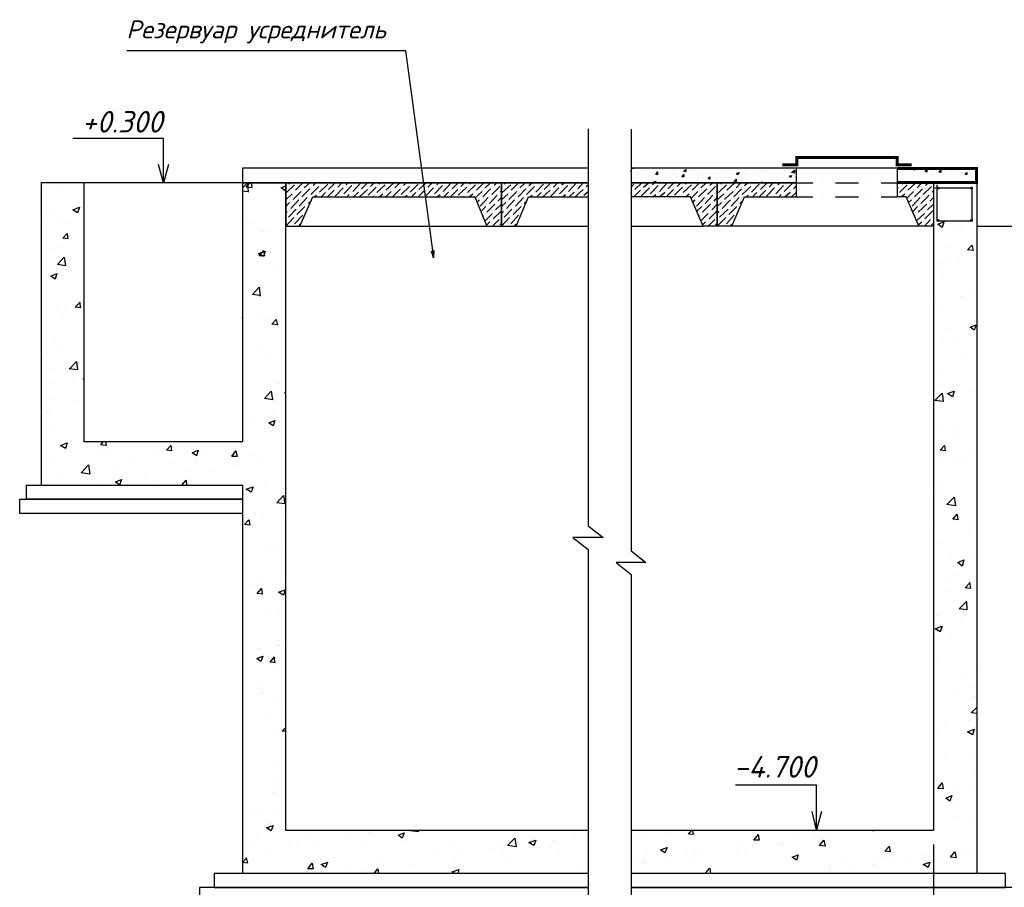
# Model space of a CAD drawing. Extents: x -119078 to 1619993, y 264752 to 340742.
# Tile 39 of 220: x 304556 to 314135, y 312984 to 321426. Entities that reach past the tile are written whole.
import ezdxf

# ---------------------------------------------------------------- set-up
doc = ezdxf.new("R2010")
doc.units = 0
doc.header["$MEASUREMENT"] = 0
doc.layers.add('PDF _Геометрия', color=250, linetype='Continuous')
doc.layers.add('PDF _Текст', color=7, linetype='Continuous')
doc.styles.add('PDF ISOCPEUR Italic', font='isocpeui.ttf')

msp = doc.modelspace()

# ---------------------------------------------------------------- linework, layer by layer
at = {"layer": 'PDF _Геометрия', "color": 7, "lineweight": -3}
for points in [[(308579.829, 319109.111), (308573.902, 319180.233), (308313.122, 321124.23), (308265.708, 321124.23), (305598.638, 321124.23)], [(310085.242, 320365.599), (310085.242, 316501.311), (310233.413, 316388.701), (309937.072, 316388.701), (310085.242, 316270.165), (310085.242, 312411.804)], [(310506.047, 320359.672), (310506.047, 316258.311), (310648.29, 316145.702), (310357.876, 316145.702), (310506.047, 316027.165), (310506.047, 312405.877)], [(305954.248, 319838.111), (305954.248, 320015.916), (305954.248, 320270.769), (305071.151, 320270.769)], [(306001.662, 320015.916), (305954.248, 319838.111), (305906.833, 320015.916)], [(310085.242, 319980.355), (306724.734, 319980.355), (306724.734, 319838.111), (310085.242, 319838.111), (309243.634, 319838.111), (309243.634, 319417.307), (309385.877, 319417.307), (309504.414, 319701.795), (310085.242, 319701.795)], [(312112.215, 319701.795), (312112.215, 319980.355), (310506.047, 319980.355)], [(313445.75, 319417.307), (313303.506, 319417.307), (313179.043, 319701.795), (313096.068, 319701.795), (313096.068, 319980.355), (312112.215, 319980.355)], [(310085.242, 313537.9), (307145.539, 313537.9), (307145.539, 319838.111), (306724.734, 319838.111), (306724.734, 317319.212), (305183.761, 317319.212), (305183.761, 319838.111), (304762.956, 319838.111), (304762.956, 316898.408)], [(306724.734, 319838.111), (305183.761, 319838.111)], [(312936.043, 319838.111), (313096.068, 319838.111), (313445.75, 319838.111), (313445.75, 319417.307), (313445.75, 313537.9), (310506.047, 313537.9)], [(312112.215, 319838.111), (312272.239, 319838.111)], [(312378.922, 319838.111), (312378.922, 319838.111)], [(312491.532, 319838.111), (312716.751, 319838.111)], [(312823.434, 319838.111), (312823.434, 319838.111)], [(313445.75, 319838.111), (313866.554, 319838.111), (313866.554, 313117.096)], [(311483.972, 319417.307), (311341.728, 319417.307), (311205.411, 319417.307), (311080.948, 319701.795), (310506.047, 319701.795)], [(313303.506, 319417.307), (311483.972, 319417.307), (311608.435, 319701.795), (312112.215, 319701.795), (312272.239, 319701.795)], [(312378.922, 319701.795), (312378.922, 319701.795)], [(312491.532, 319701.795), (312716.751, 319701.795)], [(312823.434, 319701.795), (312823.434, 319701.795)], [(312936.043, 319701.795), (313096.068, 319701.795)], [(307281.856, 319417.307), (309101.39, 319417.307)], [(309385.877, 319417.307), (310085.242, 319417.307)], [(310506.047, 319417.307), (311205.411, 319417.307)], [(313866.554, 319417.307), (315964.649, 319417.307)], [(308585.756, 319180.233), (308579.829, 319109.111), (308562.049, 319174.306)], [(306724.734, 316619.847), (304555.518, 316619.847), (304555.518, 316762.091), (306724.734, 316762.091), (304620.713, 316762.091), (304620.713, 316898.408), (306724.734, 316898.408), (306724.734, 313117.096)], [(312307.8, 313543.827), (312307.8, 313721.632), (312307.8, 313976.485), (311519.533, 313976.485)], [(312355.215, 313721.632), (312307.8, 313543.827), (312266.313, 313721.632)], [(310085.242, 313117.096), (306446.174, 313117.096), (306446.174, 312980.779), (310085.242, 312980.779), (306303.93, 312980.779), (306303.93, 312838.535), (310085.242, 312838.535)], [(310506.047, 312838.535), (314281.432, 312838.535), (314281.432, 312980.779), (310506.047, 312980.779), (314145.115, 312980.779), (314145.115, 313117.096), (310506.047, 313117.096)]]:
    msp.add_lwpolyline(points, dxfattribs=at)
at = {"layer": 'PDF _Геометрия', "color": 7, "lineweight": -3, "const_width": 29.634}
for points in [[(311975.898, 320012.953), (312115.179, 320012.953), (312115.179, 320084.075), (313093.104, 320084.075), (313093.104, 320012.953), (313232.384, 320012.953)], [(313096.068, 319841.075), (313863.591, 319841.075), (313863.591, 319977.392), (313096.068, 319977.392)]]:
    msp.add_lwpolyline(points, dxfattribs=at)
at = {"layer": 'PDF _Геометрия', "color": 8, "lineweight": -3, "true_color": 0x767676}
for points in [[(310506.047, 319962.575), (310506.047, 319962.575)], [(310506.047, 319944.794), (310506.047, 319962.575)], [(310517.9, 319980.355), (310523.827, 319974.428), (310523.827, 319980.355)], [(310642.363, 319962.575), (310642.363, 319962.575)], [(310891.29, 319956.648), (310891.29, 319956.648)], [(311021.68, 319974.428), (311021.68, 319974.428)], [(311080.948, 319956.648), (311080.948, 319956.648)], [(311827.728, 319956.648), (311827.728, 319956.648)], [(311993.679, 319962.575), (311993.679, 319962.575)], [(313262.019, 319980.355), (313262.019, 319962.575), (313244.238, 319968.502), (313256.092, 319980.355)], [(313333.14, 319974.428), (313333.14, 319974.428)], [(313493.165, 319974.428), (313493.165, 319974.428)], [(313623.555, 319950.721), (313623.555, 319950.721)], [(313682.823, 319968.502), (313682.823, 319968.502)], [(313748.018, 319950.721), (313748.018, 319950.721)], [(313801.359, 319974.428), (313801.359, 319974.428)], [(310506.047, 319944.794), (310506.047, 319944.794)], [(310535.681, 319879.599), (310535.681, 319879.599)], [(310571.242, 319915.16), (310571.242, 319915.16)], [(310577.168, 319915.16), (310577.168, 319915.16)], [(310719.412, 319909.233), (310719.412, 319909.233)], [(310725.339, 319838.111), (310719.412, 319844.038), (310743.119, 319855.892), (310737.193, 319838.111)], [(310760.9, 319909.233), (310760.9, 319909.233)], [(310802.388, 319944.794), (310802.388, 319944.794)], [(310903.144, 319932.941), (310903.144, 319932.941)], [(310950.558, 319897.38), (310950.558, 319897.38)], [(310980.192, 319873.672), (310980.192, 319873.672)], [(311146.143, 319891.453), (311146.143, 319891.453)], [(311152.07, 319867.746), (311152.07, 319867.746)], [(311187.631, 319909.233), (311187.631, 319909.233)], [(311246.899, 319879.599), (311246.899, 319879.599)], [(311264.68, 319867.746), (311264.68, 319867.746)], [(311335.802, 319885.526), (311335.802, 319885.526)], [(311377.289, 319897.38), (311377.289, 319897.38)], [(311395.07, 319944.794), (311395.07, 319944.794)], [(311442.484, 319891.453), (311442.484, 319891.453)], [(311531.387, 319932.941), (311555.094, 319938.867), (311543.24, 319915.16), (311525.46, 319927.014)], [(311525.46, 319873.672), (311525.46, 319873.672)], [(311602.509, 319927.014), (311602.509, 319927.014)], [(311626.216, 319915.16), (311626.216, 319915.16)], [(311691.411, 319938.867), (311691.411, 319938.867)], [(311715.118, 319867.746), (311715.118, 319867.746)], [(311809.947, 319938.867), (311809.947, 319938.867)], [(311904.776, 319861.819), (311904.776, 319861.819)], [(312047.02, 319855.892), (312047.02, 319855.892)], [(313125.702, 319938.867), (313125.702, 319938.867)], [(313184.97, 319944.794), (313184.97, 319944.794)], [(313208.677, 319879.599), (313208.677, 319879.599)], [(313256.092, 319897.38), (313256.092, 319897.38)], [(313297.579, 319891.453), (313297.579, 319891.453)], [(313374.628, 319938.867), (313374.628, 319938.867)], [(313433.896, 319909.233), (313433.896, 319909.233)], [(313439.823, 319927.014), (313439.823, 319927.014)], [(313564.286, 319927.014), (313564.286, 319927.014)], [(313659.116, 319938.867), (313659.116, 319938.867)], [(313676.896, 319885.526), (313676.896, 319885.526)], [(313753.945, 319921.087), (313753.945, 319921.087)], [(313801.359, 319855.892), (313801.359, 319855.892)], [(304798.517, 319826.258), (304798.517, 319826.258)], [(304958.542, 319802.551), (304958.542, 319802.551)], [(306724.734, 319790.697), (306772.149, 319838.111), (306778.076, 319749.209)], [(306724.734, 319761.063), (306778.076, 319755.136)], [(306807.71, 319838.111), (306813.637, 319790.697), (306760.295, 319796.624), (306795.856, 319838.111)], [(306778.076, 319761.063), (306778.076, 319761.063)], [(306801.783, 319766.99), (306801.783, 319766.99)], [(307027.002, 319796.624), (307027.002, 319796.624)], [(307145.539, 319772.916), (307139.612, 319761.063), (307098.124, 319790.697), (307145.539, 319808.477)], [(307151.465, 319743.282), (307228.514, 319820.331)], [(307157.392, 319814.404), (307157.392, 319814.404)], [(307175.173, 319826.258), (307187.026, 319838.111)], [(307240.368, 319766.99), (307311.49, 319838.111)], [(307246.295, 319838.111), (307246.295, 319838.111)], [(307299.636, 319701.795), (307376.685, 319778.843)], [(307311.49, 319772.916), (307311.49, 319772.916)], [(307323.343, 319790.697), (307376.685, 319838.111)], [(307388.538, 319725.502), (307465.587, 319802.551)], [(307394.465, 319796.624), (307394.465, 319796.624)], [(307412.246, 319814.404), (307435.953, 319838.111)], [(307471.514, 319749.209), (307554.489, 319826.258)], [(307483.368, 319820.331), (307483.368, 319820.331)], [(307495.221, 319838.111), (307501.148, 319838.111)], [(307548.563, 319701.795), (307613.758, 319766.99)], [(307560.416, 319772.916), (307625.611, 319838.111)], [(307625.611, 319707.721), (307702.66, 319790.697)], [(307631.538, 319778.843), (307631.538, 319778.843)], [(307649.319, 319796.624), (307690.806, 319838.111)], [(307708.587, 319731.429), (307785.635, 319814.404)], [(307714.514, 319802.551), (307714.514, 319802.551)], [(307732.294, 319820.331), (307750.074, 319838.111)], [(307797.489, 319755.136), (307874.538, 319838.111)], [(307803.416, 319826.258), (307803.416, 319826.258)], [(307862.684, 319701.795), (307939.733, 319772.916)], [(307868.611, 319766.99), (307868.611, 319766.99)], [(307880.465, 319778.843), (307939.733, 319838.111)], [(307945.66, 319719.575), (308022.708, 319796.624)], [(307951.586, 319790.697), (307951.586, 319790.697)], [(307969.367, 319802.551), (308004.928, 319838.111)], [(308028.635, 319743.282), (308111.611, 319820.331)], [(308040.489, 319814.404), (308040.489, 319814.404)], [(308052.342, 319826.258), (308064.196, 319838.111)], [(308117.537, 319766.99), (308194.586, 319838.111)], [(308123.464, 319838.111), (308123.464, 319838.111)], [(308182.732, 319701.795), (308259.781, 319778.843)], [(308188.659, 319772.916), (308188.659, 319772.916)], [(308206.44, 319790.697), (308253.854, 319838.111)], [(308265.708, 319725.502), (308348.683, 319802.551)], [(308277.562, 319796.624), (308277.562, 319796.624)], [(308289.415, 319814.404), (308319.049, 319838.111)], [(308354.61, 319749.209), (308431.659, 319826.258)], [(308360.537, 319820.331), (308360.537, 319820.331)], [(308378.318, 319838.111), (308378.318, 319838.111)], [(308431.659, 319701.795), (308496.854, 319766.99)], [(308437.586, 319772.916), (308508.708, 319838.111)], [(308502.781, 319707.721), (308579.829, 319790.697)], [(308508.708, 319778.843), (308508.708, 319778.843)], [(308526.488, 319796.624), (308567.976, 319838.111)], [(308591.683, 319731.429), (308668.732, 319814.404)], [(308597.61, 319802.551), (308597.61, 319802.551)], [(308615.39, 319820.331), (308633.171, 319838.111)], [(308674.659, 319755.136), (308751.707, 319838.111)], [(308686.512, 319826.258), (308686.512, 319826.258)], [(308745.781, 319701.795), (308816.902, 319772.916)], [(308745.781, 319766.99), (308745.781, 319766.99)], [(308763.561, 319778.843), (308822.829, 319838.111)], [(308822.829, 319719.575), (308905.805, 319796.624)], [(308834.683, 319790.697), (308834.683, 319790.697)], [(308846.536, 319802.551), (308882.097, 319838.111)], [(308911.732, 319743.282), (308988.78, 319820.331)], [(308917.658, 319814.404), (308917.658, 319814.404)], [(308935.439, 319826.258), (308947.292, 319838.111)], [(309000.634, 319766.99), (309071.756, 319838.111)], [(309006.561, 319838.111), (309006.561, 319838.111)], [(309059.902, 319701.795), (309136.951, 319778.843)], [(309065.829, 319772.916), (309065.829, 319772.916)], [(309083.609, 319790.697), (309136.951, 319838.111)], [(309148.804, 319725.502), (309225.853, 319802.551)], [(309154.731, 319796.624), (309154.731, 319796.624)], [(309172.512, 319814.404), (309196.219, 319838.111)], [(309231.78, 319749.209), (309243.634, 319761.063)], [(309243.634, 319820.331), (309243.634, 319820.331)], [(309249.56, 319743.282), (309332.536, 319820.331)], [(309261.414, 319814.404), (309261.414, 319814.404)], [(309273.268, 319826.258), (309285.121, 319838.111)], [(309338.463, 319766.99), (309409.585, 319838.111)], [(309344.389, 319838.111), (309344.389, 319838.111)], [(309403.658, 319701.795), (309480.706, 319778.843)], [(309409.585, 319772.916), (309409.585, 319772.916)], [(309421.438, 319790.697), (309474.78, 319838.111)], [(309486.633, 319725.502), (309563.682, 319802.551)], [(309492.56, 319796.624), (309492.56, 319796.624)], [(309510.34, 319814.404), (309539.975, 319838.111)], [(309575.536, 319749.209), (309652.584, 319826.258)], [(309581.462, 319820.331), (309581.462, 319820.331)], [(309599.243, 319838.111), (309599.243, 319838.111)], [(309646.657, 319701.795), (309717.779, 319766.99)], [(309658.511, 319772.916), (309723.706, 319838.111)], [(309723.706, 319707.721), (309800.755, 319790.697)], [(309729.633, 319778.843), (309729.633, 319778.843)], [(309747.413, 319796.624), (309788.901, 319838.111)], [(309806.682, 319731.429), (309889.657, 319814.404)], [(309818.535, 319802.551), (309818.535, 319802.551)], [(309830.389, 319820.331), (309854.096, 319838.111)], [(309895.584, 319755.136), (309972.633, 319838.111)], [(309901.511, 319826.258), (309901.511, 319826.258)], [(309960.779, 319701.795), (310037.828, 319772.916)], [(309966.706, 319766.99), (309966.706, 319766.99)], [(309984.486, 319778.843), (310037.828, 319838.111)], [(310055.608, 319790.697), (310055.608, 319790.697)], [(310067.462, 319802.551), (310085.242, 319820.331)], [(310506.047, 319796.624), (310529.754, 319826.258)], [(310529.754, 319701.795), (310594.949, 319766.99)], [(310541.607, 319772.916), (310606.802, 319838.111)], [(310600.876, 319707.721), (310683.851, 319790.697)], [(310612.729, 319778.843), (310612.729, 319778.843)], [(310624.583, 319796.624), (310671.998, 319838.111)], [(310689.778, 319731.429), (310766.827, 319814.404)], [(310695.705, 319802.551), (310695.705, 319802.551)], [(310713.485, 319820.331), (310731.266, 319838.111)], [(310772.753, 319838.111), (310772.753, 319838.111)], [(310778.68, 319755.136), (310855.729, 319838.111)], [(310784.607, 319826.258), (310784.607, 319826.258)], [(310843.875, 319701.795), (310914.997, 319772.916)], [(310843.875, 319766.99), (310843.875, 319766.99)], [(310861.656, 319778.843), (310920.924, 319838.111)], [(310926.851, 319719.575), (311003.9, 319796.624)], [(310932.778, 319790.697), (310932.778, 319790.697)], [(310950.558, 319802.551), (310986.119, 319838.111)], [(311009.826, 319743.282), (311092.802, 319820.331)], [(311021.68, 319814.404), (311021.68, 319814.404)], [(311033.534, 319826.258), (311045.387, 319838.111)], [(311098.729, 319766.99), (311169.851, 319838.111)], [(311104.655, 319838.111), (311104.655, 319838.111)], [(311157.997, 319701.795), (311240.972, 319778.843)], [(311169.851, 319772.916), (311169.851, 319772.916)], [(311181.704, 319790.697), (311235.046, 319838.111)], [(311246.899, 319725.502), (311323.948, 319802.551)], [(311252.826, 319796.624), (311252.826, 319796.624)], [(311270.607, 319814.404), (311300.241, 319838.111)], [(311335.802, 319749.209), (311341.728, 319761.063)], [(311341.728, 319820.331), (311341.728, 319820.331)], [(311353.582, 319743.282), (311430.631, 319820.331)], [(311359.509, 319814.404), (311359.509, 319814.404)], [(311377.289, 319826.258), (311389.143, 319838.111)], [(311436.558, 319766.99), (311513.606, 319838.111)], [(311448.411, 319838.111), (311448.411, 319838.111)], [(311501.753, 319701.795), (311578.801, 319778.843)], [(311507.679, 319772.916), (311507.679, 319772.916)], [(311525.46, 319790.697), (311572.874, 319838.111)], [(311584.728, 319725.502), (311667.704, 319802.551)], [(311596.582, 319796.624), (311596.582, 319796.624)], [(311608.435, 319814.404), (311638.069, 319838.111)], [(311673.63, 319749.209), (311750.679, 319826.258)], [(311679.557, 319820.331), (311679.557, 319820.331)], [(311697.338, 319838.111), (311703.264, 319838.111)], [(311750.679, 319701.795), (311815.874, 319766.99)], [(311762.533, 319772.916), (311827.728, 319838.111)], [(311768.46, 319838.111), (311780.313, 319849.965), (311780.313, 319838.111)], [(311821.801, 319707.721), (311898.85, 319790.697)], [(311833.655, 319778.843), (311833.655, 319778.843)], [(311845.508, 319796.624), (311886.996, 319838.111)], [(311910.703, 319731.429), (311987.752, 319814.404)], [(311916.63, 319802.551), (311916.63, 319802.551)], [(311934.411, 319820.331), (311952.191, 319838.111)], [(311958.118, 319844.038), (311958.118, 319844.038)], [(311987.752, 319844.038), (311987.752, 319844.038)], [(311993.679, 319755.136), (312076.654, 319838.111)], [(312005.532, 319844.038), (312005.532, 319844.038)], [(312005.532, 319826.258), (312005.532, 319826.258)], [(312064.801, 319766.99), (312064.801, 319766.99)], [(312082.581, 319778.843), (312112.215, 319814.404)], [(312094.435, 319849.965), (312094.435, 319849.965)], [(313096.068, 319784.77), (313101.994, 319796.624)], [(313113.848, 319743.282), (313190.897, 319820.331)], [(313119.775, 319814.404), (313119.775, 319814.404)], [(313137.555, 319826.258), (313149.409, 319838.111)], [(313196.824, 319766.99), (313273.872, 319838.111)], [(313208.677, 319838.111), (313208.677, 319838.111)], [(313262.019, 319701.795), (313339.067, 319778.843)], [(313267.945, 319772.916), (313267.945, 319772.916)], [(313285.726, 319790.697), (313333.14, 319838.111)], [(313344.994, 319725.502), (313427.97, 319802.551)], [(313356.848, 319796.624), (313356.848, 319796.624)], [(313368.701, 319814.404), (313398.335, 319838.111)], [(313433.896, 319749.209), (313445.75, 319761.063)], [(313439.823, 319820.331), (313439.823, 319820.331)], [(313469.457, 319849.965), (313469.457, 319849.965)], [(313582.067, 319802.551), (313582.067, 319802.551)], [(307145.539, 319672.16), (307204.807, 319731.429)], [(307192.953, 319589.185), (307270.002, 319672.16)], [(307198.88, 319660.307), (307198.88, 319660.307)], [(307216.661, 319678.087), (307293.709, 319755.136)], [(307222.587, 319749.209), (307222.587, 319749.209)], [(307275.929, 319612.892), (307352.977, 319695.868)], [(307287.782, 319684.014), (307287.782, 319684.014)], [(307364.831, 319636.599), (307394.465, 319666.234)], [(307370.758, 319707.721), (307370.758, 319707.721)], [(307424.099, 319701.795), (307441.88, 319719.575)], [(307459.66, 319731.429), (307459.66, 319731.429)], [(307489.294, 319701.795), (307530.782, 319743.282)], [(307542.636, 319755.136), (307542.636, 319755.136)], [(307673.026, 319701.795), (307678.953, 319701.795)], [(307690.806, 319719.575), (307690.806, 319719.575)], [(307738.221, 319701.795), (307761.928, 319725.502)], [(307779.709, 319743.282), (307779.709, 319743.282)], [(307803.416, 319701.795), (307850.83, 319749.209)], [(307927.879, 319701.795), (307927.879, 319701.795)], [(307987.147, 319701.795), (307999.001, 319707.721)], [(308016.781, 319725.502), (308016.781, 319725.502)], [(308052.342, 319701.795), (308087.903, 319731.429)], [(308099.757, 319749.209), (308099.757, 319749.209)], [(308117.537, 319701.795), (308170.879, 319755.136)], [(308253.854, 319707.721), (308253.854, 319707.721)], [(308301.269, 319701.795), (308324.976, 319719.575)], [(308336.83, 319731.429), (308336.83, 319731.429)], [(308366.464, 319701.795), (308407.952, 319743.282)], [(308425.732, 319755.136), (308425.732, 319755.136)], [(308556.122, 319701.795), (308556.122, 319701.795)], [(308573.903, 319719.575), (308573.903, 319719.575)], [(308615.39, 319701.795), (308645.025, 319725.502)], [(308662.805, 319743.282), (308662.805, 319743.282)], [(308680.585, 319701.795), (308728, 319749.209)], [(308810.976, 319701.795), (308810.976, 319701.795)], [(308870.244, 319701.795), (308882.097, 319707.721)], [(308893.951, 319725.502), (308893.951, 319725.502)], [(308929.512, 319701.795), (308965.073, 319731.429)], [(308982.853, 319689.941), (309053.975, 319755.136)], [(308982.853, 319749.209), (308982.853, 319749.209)], [(309006.561, 319648.453), (309030.268, 319672.16)], [(309036.195, 319612.892), (309113.243, 319695.868)], [(309048.048, 319684.014), (309048.048, 319684.014)], [(309125.097, 319636.599), (309202.146, 319719.575)], [(309131.024, 319707.721), (309131.024, 319707.721)], [(309208.073, 319660.307), (309243.634, 319695.868)], [(309219.926, 319731.429), (309219.926, 319731.429)], [(309243.634, 319672.16), (309308.829, 319731.429)], [(309291.048, 319589.185), (309368.097, 319672.16)], [(309296.975, 319660.307), (309296.975, 319660.307)], [(309314.755, 319678.087), (309391.804, 319755.136)], [(309320.682, 319749.209), (309320.682, 319749.209)], [(309379.95, 319612.892), (309456.999, 319695.868)], [(309385.877, 319684.014), (309385.877, 319684.014)], [(309462.926, 319636.599), (309492.56, 319666.234)], [(309468.853, 319707.721), (309468.853, 319707.721)], [(309522.194, 319701.795), (309539.975, 319719.575)], [(309557.755, 319731.429), (309557.755, 319731.429)], [(309587.389, 319701.795), (309628.877, 319743.282)], [(309646.657, 319755.136), (309646.657, 319755.136)], [(309777.047, 319701.795), (309777.047, 319701.795)], [(309794.828, 319719.575), (309794.828, 319719.575)], [(309836.316, 319701.795), (309865.95, 319725.502)], [(309877.803, 319743.282), (309877.803, 319743.282)], [(309901.511, 319701.795), (309948.925, 319749.209)], [(310031.901, 319701.795), (310031.901, 319701.795)], [(310043.754, 319719.575), (310085.242, 319755.136)], [(310506.047, 319737.355), (310506.047, 319743.282)], [(310523.827, 319755.136), (310523.827, 319755.136)], [(310654.217, 319701.795), (310660.144, 319701.795)], [(310671.998, 319719.575), (310671.998, 319719.575)], [(310719.412, 319701.795), (310743.119, 319725.502)], [(310760.9, 319743.282), (310760.9, 319743.282)], [(310778.68, 319701.795), (310832.022, 319749.209)], [(310909.07, 319701.795), (310909.07, 319701.795)], [(310968.339, 319701.795), (310980.192, 319707.721)], [(310997.973, 319725.502), (310997.973, 319725.502)], [(311033.534, 319701.795), (311069.095, 319731.429)], [(311080.948, 319749.209), (311080.948, 319749.209)], [(311086.875, 319689.941), (311152.07, 319755.136)], [(311104.655, 319648.453), (311128.363, 319672.16)], [(311140.216, 319612.892), (311217.265, 319695.868)], [(311146.143, 319684.014), (311146.143, 319684.014)], [(311223.192, 319636.599), (311300.241, 319719.575)], [(311229.119, 319707.721), (311229.119, 319707.721)], [(311312.094, 319660.307), (311341.728, 319695.868)], [(311318.021, 319731.429), (311318.021, 319731.429)], [(311341.728, 319672.16), (311406.923, 319731.429)], [(311389.143, 319589.185), (311472.118, 319672.16)], [(311400.997, 319660.307), (311400.997, 319660.307)], [(311412.85, 319678.087), (311495.826, 319755.136)], [(311424.704, 319749.209), (311424.704, 319749.209)], [(311478.045, 319612.892), (311555.094, 319695.868)], [(311483.972, 319684.014), (311483.972, 319684.014)], [(311561.021, 319636.599), (311590.655, 319666.234)], [(311572.874, 319707.721), (311572.874, 319707.721)], [(311626.216, 319701.795), (311643.996, 319719.575)], [(311655.85, 319731.429), (311655.85, 319731.429)], [(311685.484, 319701.795), (311726.972, 319743.282)], [(311744.752, 319755.136), (311744.752, 319755.136)], [(311875.142, 319701.795), (311875.142, 319701.795)], [(311892.923, 319719.575), (311892.923, 319719.575)], [(311940.337, 319701.795), (311964.045, 319725.502)], [(311981.825, 319743.282), (311981.825, 319743.282)], [(311999.606, 319701.795), (312052.947, 319749.209)], [(312064.801, 319701.795), (312112.215, 319749.209)], [(313096.068, 319725.502), (313096.068, 319725.502)], [(313131.628, 319701.795), (313167.189, 319731.429)], [(313184.97, 319689.941), (313250.165, 319755.136)], [(313184.97, 319749.209), (313184.97, 319749.209)], [(313202.75, 319648.453), (313232.384, 319672.16)], [(313238.311, 319612.892), (313315.36, 319695.868)], [(313244.238, 319684.014), (313244.238, 319684.014)], [(313321.287, 319636.599), (313404.262, 319719.575)], [(313333.14, 319707.721), (313333.14, 319707.721)], [(313410.189, 319660.307), (313445.75, 319695.868)], [(313416.116, 319731.429), (313416.116, 319731.429)], [(304863.712, 319571.404), (304863.712, 319571.404)], [(307145.539, 319606.965), (307181.1, 319648.453)], [(307169.246, 319506.209), (307246.295, 319583.258)], [(307175.173, 319577.331), (307175.173, 319577.331)], [(307252.221, 319529.917), (307329.27, 319606.965)], [(307264.075, 319601.039), (307264.075, 319601.039)], [(307347.051, 319624.746), (307347.051, 319624.746)], [(309042.122, 319559.551), (309089.536, 319606.965)], [(309101.39, 319553.624), (309178.438, 319630.673)], [(309107.317, 319624.746), (309107.317, 319624.746)], [(309160.658, 319488.429), (309243.634, 319565.478)], [(309184.365, 319577.331), (309243.634, 319630.673)], [(309196.219, 319648.453), (309196.219, 319648.453)], [(309243.634, 319606.965), (309285.121, 319648.453)], [(309267.341, 319506.209), (309344.389, 319583.258)], [(309273.268, 319577.331), (309273.268, 319577.331)], [(309356.243, 319529.917), (309433.292, 319606.965)], [(309362.17, 319601.039), (309362.17, 319601.039)], [(309445.145, 319624.746), (309445.145, 319624.746)], [(311140.216, 319559.551), (311193.558, 319606.965)], [(311199.485, 319553.624), (311276.533, 319630.673)], [(311205.411, 319624.746), (311205.411, 319624.746)], [(311264.68, 319488.429), (311341.728, 319565.478)], [(311288.387, 319577.331), (311341.728, 319630.673)], [(311294.314, 319648.453), (311294.314, 319648.453)], [(311341.728, 319606.965), (311383.216, 319648.453)], [(311365.436, 319506.209), (311448.411, 319583.258)], [(311377.289, 319577.331), (311377.289, 319577.331)], [(311454.338, 319529.917), (311531.387, 319606.965)], [(311460.265, 319601.039), (311460.265, 319601.039)], [(311549.167, 319624.746), (311549.167, 319624.746)], [(313244.238, 319559.551), (313291.653, 319606.965)], [(313297.579, 319553.624), (313380.555, 319630.673)], [(313309.433, 319624.746), (313309.433, 319624.746)], [(313362.775, 319488.429), (313439.823, 319565.478)], [(313386.482, 319577.331), (313445.75, 319630.673)], [(313392.409, 319648.453), (313392.409, 319648.453)], [(313451.677, 319595.112), (313451.677, 319595.112)], [(304786.664, 319500.283), (304786.664, 319500.283)], [(304946.688, 319506.209), (304946.688, 319506.209)], [(305118.566, 319547.697), (305118.566, 319547.697)], [(306766.222, 319488.429), (306766.222, 319488.429)], [(307127.758, 319488.429), (307127.758, 319488.429)], [(307145.539, 319541.77), (307157.392, 319559.551)], [(307145.539, 319417.307), (307222.587, 319500.283)], [(307151.465, 319488.429), (307151.465, 319488.429)], [(307228.514, 319441.014), (307311.49, 319523.99)], [(307240.368, 319512.136), (307240.368, 319512.136)], [(307323.343, 319535.844), (307323.343, 319535.844)], [(307341.124, 319553.624), (307341.124, 319553.624)], [(309059.902, 319512.136), (309065.829, 319523.99)], [(309083.609, 319470.648), (309154.731, 319541.77)], [(309083.609, 319535.844), (309083.609, 319535.844)], [(309148.804, 319476.575), (309148.804, 319476.575)], [(309154.731, 319417.307), (309219.926, 319482.502)], [(309172.512, 319559.551), (309172.512, 319559.551)], [(309231.78, 319500.283), (309231.78, 319500.283)], [(309243.634, 319541.77), (309261.414, 319559.551)], [(309243.634, 319417.307), (309320.682, 319500.283)], [(309249.56, 319488.429), (309249.56, 319488.429)], [(309332.536, 319441.014), (309409.585, 319523.99)], [(309338.463, 319512.136), (309338.463, 319512.136)], [(309421.438, 319535.844), (309421.438, 319535.844)], [(309439.219, 319553.624), (309445.145, 319553.624)], [(311163.924, 319512.136), (311169.851, 319523.99)], [(311181.704, 319470.648), (311252.826, 319541.77)], [(311181.704, 319535.844), (311181.704, 319535.844)], [(311246.899, 319476.575), (311246.899, 319476.575)], [(311252.826, 319417.307), (311318.021, 319482.502)], [(311270.607, 319559.551), (311270.607, 319559.551)], [(311335.802, 319500.283), (311335.802, 319500.283)], [(311341.728, 319541.77), (311359.509, 319559.551)], [(311341.728, 319417.307), (311424.704, 319500.283)], [(311353.582, 319488.429), (311353.582, 319488.429)], [(311430.631, 319441.014), (311507.679, 319523.99)], [(311436.558, 319512.136), (311436.558, 319512.136)], [(311525.46, 319535.844), (311525.46, 319535.844)], [(311537.313, 319553.624), (311543.24, 319553.624)], [(313262.019, 319512.136), (313267.945, 319523.99)], [(313279.799, 319470.648), (313356.848, 319541.77)], [(313285.726, 319535.844), (313285.726, 319535.844)], [(313344.994, 319476.575), (313344.994, 319476.575)], [(313356.848, 319417.307), (313416.116, 319482.502)], [(313368.701, 319559.551), (313368.701, 319559.551)], [(313433.896, 319500.283), (313433.896, 319500.283)], [(305053.371, 319446.941), (305053.371, 319446.941)], [(306766.222, 319464.722), (306766.222, 319464.722)], [(306789.929, 319446.941), (306789.929, 319446.941)], [(307216.661, 319429.161), (307216.661, 319429.161)], [(307270.002, 319417.307), (307287.782, 319435.088)], [(309101.39, 319429.161), (309131.024, 319458.795)], [(309225.853, 319429.161), (309243.634, 319446.941)], [(309314.755, 319429.161), (309314.755, 319429.161)], [(309368.097, 319417.307), (309385.877, 319435.088)], [(311199.485, 319429.161), (311229.119, 319458.795)], [(311323.948, 319429.161), (311341.728, 319446.941)], [(311412.85, 319429.161), (311412.85, 319429.161)], [(311472.118, 319417.307), (311483.972, 319435.088)], [(313297.579, 319429.161), (313333.14, 319458.795)], [(313427.97, 319429.161), (313445.75, 319446.941)], [(313665.042, 319399.527), (313665.042, 319399.527)], [(313712.457, 319399.527), (313712.457, 319399.527)], [(305029.663, 319292.844), (304976.322, 319298.771), (305017.81, 319346.185), (305023.737, 319292.844)], [(305154.127, 319298.771), (305154.127, 319298.771)], [(306926.246, 319369.893), (306926.246, 319369.893)], [(306949.954, 319369.893), (306949.954, 319369.893)], [(304887.42, 319198.015), (304887.42, 319198.015)], [(304934.834, 319209.868), (304934.834, 319209.868)], [(313558.36, 319209.868), (313558.36, 319209.868)], [(305165.98, 319097.259), (305165.98, 319097.259)], [(306754.368, 319168.381), (306754.368, 319168.381)], [(306926.246, 319180.234), (306938.1, 319126.893), (306884.759, 319126.893), (306932.173, 319180.234)], [(306896.612, 319138.746), (306896.612, 319138.746)], [(313593.921, 319085.405), (313593.921, 319085.405)], [(304851.859, 319014.283), (304851.859, 319014.283)], [(307062.563, 319014.283), (307062.563, 319014.283)], [(313481.311, 319049.844), (313481.311, 319049.844)], [(313481.311, 319002.43), (313481.311, 319002.43)], [(313700.603, 319079.478), (313700.603, 319079.478)], [(304922.981, 318913.527), (304922.981, 318913.527)], [(306748.442, 318966.869), (306748.442, 318966.869)], [(313546.506, 318913.527), (313546.506, 318913.527)], [(306742.515, 318872.04), (306742.515, 318872.04)], [(306896.612, 318741.649), (306819.563, 318753.503), (306884.759, 318824.625), (306896.612, 318735.723)], [(313469.457, 318723.869), (313469.457, 318723.869)], [(313706.53, 318735.723), (313706.53, 318735.723)], [(313801.359, 318771.284), (313801.359, 318771.284)], [(304917.054, 318623.113), (304917.054, 318623.113)], [(304994.102, 318640.893), (304994.102, 318640.893)], [(305136.346, 318676.454), (305148.2, 318623.113), (305094.858, 318629.04), (305142.273, 318676.454)], [(313534.652, 318623.113), (313534.652, 318623.113)], [(304982.249, 318569.772), (304982.249, 318569.772)], [(305177.834, 318522.357), (305177.834, 318522.357)], [(306724.734, 318528.284), (306724.734, 318528.284)], [(306724.734, 318522.357), (306724.734, 318528.284)], [(306730.661, 318575.698), (306730.661, 318575.698)], [(306890.685, 318563.845), (306890.685, 318563.845)], [(306985.514, 318510.503), (306985.514, 318510.503)], [(307074.417, 318445.308), (307074.417, 318445.308)], [(313445.75, 318469.016), (313445.75, 318469.016)], [(313570.213, 318421.601), (313570.213, 318421.601)], [(304905.2, 318326.772), (304905.2, 318326.772)], [(313522.799, 318326.772), (313522.799, 318326.772)], [(304970.395, 318249.723), (304970.395, 318249.723)], [(306920.319, 318243.796), (306920.319, 318243.796)], [(313534.652, 318279.357), (313534.652, 318279.357)], [(313659.116, 318273.431), (313659.116, 318273.431)], [(304816.298, 318190.455), (304816.298, 318190.455)], [(305154.127, 318172.675), (305154.127, 318172.675)], [(306754.368, 318160.821), (306754.368, 318160.821)], [(306979.588, 318190.455), (306979.588, 318190.455)], [(313718.384, 318160.821), (313718.384, 318160.821)], [(305041.517, 318030.431), (305106.712, 318101.553), (305118.566, 318018.577), (305035.59, 318030.431)], [(304893.346, 318030.431), (304893.346, 318030.431)], [(305071.151, 317941.529), (305071.151, 317941.529)], [(305183.761, 317923.748), (305171.907, 317929.675), (305183.761, 317935.602)], [(313516.872, 318030.431), (313516.872, 318030.431)], [(304845.932, 317888.187), (304845.932, 317888.187)], [(306742.515, 317840.773), (306742.515, 317840.773)], [(306742.515, 317840.773), (306742.515, 317840.773)], [(307080.344, 317888.187), (307080.344, 317888.187)], [(313481.311, 317876.333), (313481.311, 317876.333)], [(307145.539, 317793.358), (307133.685, 317793.358), (307145.539, 317805.212)], [(313665.042, 317793.358), (313665.042, 317793.358)], [(313830.993, 317811.138), (313830.993, 317811.138)], [(304881.493, 317734.09), (304881.493, 317734.09)], [(305118.566, 317716.309), (305118.566, 317716.309)], [(313505.018, 317734.09), (313505.018, 317734.09)], [(304828.151, 317615.553), (304828.151, 317615.553)], [(304840.005, 317591.846), (304840.005, 317591.846)], [(307015.149, 317633.334), (307015.149, 317633.334)], [(306724.734, 317538.505), (306724.734, 317538.505)], [(306843.271, 317532.578), (306843.271, 317532.578)], [(313653.189, 317473.31), (313653.189, 317473.31)], [(304869.639, 317437.749), (304869.639, 317437.749)], [(313493.165, 317437.749), (313493.165, 317437.749)], [(304940.761, 317265.871), (304940.761, 317265.871)], [(305165.98, 317313.285), (305165.98, 317313.285)], [(305391.199, 317319.212), (305397.126, 317283.651), (305343.785, 317289.578), (305367.492, 317319.212)], [(305776.443, 317271.798), (305776.443, 317271.798)], [(306037.223, 317230.31), (305983.882, 317236.237), (306025.369, 317283.651), (306031.296, 317230.31)], [(306706.954, 317313.285), (306706.954, 317313.285)], [(313445.75, 317342.92), (313445.75, 317342.92)], [(313564.286, 317230.31), (313510.945, 317236.237), (313552.433, 317283.651), (313558.36, 317230.31)], [(313659.116, 317354.773), (313659.116, 317354.773)], [(305320.078, 317206.603), (305320.078, 317206.603)], [(305414.907, 317242.164), (305414.907, 317242.164)], [(305889.052, 317224.383), (305889.052, 317224.383)], [(306191.32, 317224.383), (306191.32, 317224.383)], [(306363.198, 317206.603), (306363.198, 317206.603)], [(306612.125, 317182.895), (306612.125, 317182.895)], [(306837.344, 317182.895), (306837.344, 317182.895)], [(313842.847, 317236.237), (313842.847, 317236.237)], [(304857.786, 317141.408), (304857.786, 317141.408)], [(305669.76, 317135.481), (305669.76, 317135.481)], [(306055.003, 317111.773), (306055.003, 317111.773)], [(306274.296, 317141.408), (306274.296, 317141.408)], [(306677.32, 317099.92), (306677.32, 317099.92)], [(306920.319, 317117.7), (306920.319, 317117.7)], [(307133.685, 317159.188), (307133.685, 317159.188)], [(313481.311, 317141.408), (313481.311, 317141.408)], [(313659.116, 317147.334), (313659.116, 317147.334)], [(313753.945, 317165.115), (313753.945, 317165.115)], [(305154.127, 317046.578), (305154.127, 317046.578)], [(305154.127, 316993.237), (305154.127, 316993.237)], [(305491.955, 317034.725), (305491.955, 317034.725)], [(306215.028, 317028.798), (306215.028, 317028.798)], [(306398.759, 317028.798), (306398.759, 317028.798)], [(304934.834, 316963.603), (304934.834, 316963.603)], [(305314.151, 316910.262), (305314.151, 316910.262)], [(305770.516, 316975.457), (305770.516, 316975.457)], [(305883.126, 316939.896), (305883.126, 316939.896)], [(306132.052, 316898.408), (306173.54, 316945.822), (306179.467, 316898.408)], [(306938.1, 316910.262), (306938.1, 316910.262)], [(313481.311, 316904.335), (313481.311, 316904.335)], [(307121.831, 316862.847), (307121.831, 316862.847)], [(313469.457, 316845.067), (313469.457, 316845.067)], [(313522.799, 316815.432), (313522.799, 316815.432)], [(306742.515, 316720.603), (306742.515, 316720.603)], [(307139.612, 316708.75), (307139.612, 316708.75)], [(313481.311, 316750.237), (313481.311, 316750.237)], [(306849.198, 316607.994), (306849.198, 316607.994)], [(313688.75, 316560.579), (313635.408, 316566.506), (313676.896, 316613.92), (313682.823, 316560.579)], [(306926.246, 316584.286), (306926.246, 316584.286)], [(307115.905, 316566.506), (307115.905, 316566.506)], [(313457.604, 316548.725), (313457.604, 316548.725)], [(313848.774, 316536.872), (313848.774, 316536.872)], [(313783.579, 316430.189), (313783.579, 316430.189)], [(313493.165, 316329.433), (313493.165, 316329.433)], [(306961.807, 316258.311), (306961.807, 316258.311)], [(307032.929, 316282.018), (307032.929, 316282.018)], [(307104.051, 316270.165), (307104.051, 316270.165)], [(313451.677, 316252.384), (313451.677, 316252.384)], [(313836.92, 316216.823), (313836.92, 316216.823)], [(313617.628, 316187.189), (313617.628, 316187.189)], [(313653.189, 316021.238), (313653.189, 316021.238)], [(306795.856, 315932.336), (306795.856, 315932.336)], [(306920.319, 315991.604), (306920.319, 315991.604)], [(307092.197, 315973.824), (307092.197, 315973.824)], [(313605.774, 315979.751), (313605.774, 315979.751)], [(313795.433, 315950.116), (313807.286, 315890.848), (313753.945, 315896.775), (313801.359, 315950.116)], [(306920.319, 315837.507), (306866.978, 315843.434), (306908.466, 315890.848), (306914.393, 315837.507)], [(313605.774, 315867.141), (313605.774, 315867.141)], [(306789.929, 315801.946), (306789.929, 315801.946)], [(306973.661, 315683.409), (306973.661, 315683.409)], [(307080.344, 315683.409), (307080.344, 315683.409)], [(307127.758, 315653.775), (307127.758, 315653.775)], [(306736.588, 315594.507), (306736.588, 315594.507)], [(313475.384, 315624.141), (313475.384, 315624.141)], [(313706.53, 315558.946), (313706.53, 315558.946)], [(307068.49, 315387.068), (307068.49, 315387.068)], [(313617.628, 315404.849), (313617.628, 315404.849)], [(306890.685, 315304.093), (306890.685, 315304.093)], [(307086.27, 315333.727), (307086.27, 315333.727)], [(307115.905, 315333.727), (307115.905, 315333.727)], [(307044.783, 315167.776), (306991.441, 315173.703), (307032.929, 315227.044)], [(307038.856, 315167.776), (307032.929, 315221.117)], [(313475.384, 315209.264), (313475.384, 315209.264)], [(307056.636, 315090.727), (307056.636, 315090.727)], [(313860.628, 315132.215), (313860.628, 315132.215)], [(306878.832, 314978.118), (306878.832, 314978.118)], [(313730.237, 315049.24), (313730.237, 315049.24)], [(306914.393, 314877.362), (306914.393, 314877.362)], [(313653.189, 314895.142), (313653.189, 314895.142)], [(313801.359, 314930.703), (313801.359, 314930.703)], [(306914.393, 314865.508), (306914.393, 314865.508)], [(307050.71, 314794.386), (307050.71, 314794.386)], [(313854.701, 314835.874), (313854.701, 314835.874)], [(307098.124, 314758.825), (307098.124, 314758.825)], [(313866.554, 314675.85), (313813.213, 314681.777), (313866.554, 314735.118)], [(306985.514, 314675.85), (306985.514, 314675.85)], [(313558.36, 314598.801), (313558.36, 314598.801)], [(313789.506, 314610.655), (313789.506, 314610.655)], [(307038.856, 314498.045), (307038.856, 314498.045)], [(307145.539, 314503.972), (307109.978, 314503.972), (307145.539, 314539.533)], [(313475.384, 314498.045), (313475.384, 314498.045)], [(313564.286, 314581.021), (313564.286, 314581.021)], [(313842.847, 314539.533), (313842.847, 314539.533)], [(306736.588, 314468.411), (306736.588, 314468.411)], [(306736.588, 314426.923), (306736.588, 314426.923)], [(313742.091, 314480.265), (313742.091, 314480.265)], [(306748.442, 314326.167), (306748.442, 314326.167)], [(307027.002, 314201.704), (307027.002, 314201.704)], [(313552.433, 314260.972), (313552.433, 314260.972)], [(313830.993, 314243.192), (313830.993, 314243.192)], [(313854.701, 314124.655), (313854.701, 314124.655)], [(307074.417, 314047.607), (307074.417, 314047.607)], [(307038.856, 313952.778), (307038.856, 313952.778)], [(313659.116, 313952.778), (313659.116, 313952.778)], [(313819.14, 313946.851), (313819.14, 313946.851)], [(306748.442, 313852.022), (306748.442, 313852.022)], [(307015.149, 313905.363), (307015.149, 313905.363)], [(306914.393, 313739.412), (306914.393, 313739.412)], [(307062.563, 313727.558), (307062.563, 313727.558)], [(313647.262, 313774.973), (313647.262, 313774.973)], [(306843.271, 313697.924), (306843.271, 313697.924)], [(313682.823, 313668.29), (313682.823, 313668.29)], [(313807.286, 313650.51), (313807.286, 313650.51)], [(307003.295, 313609.022), (307003.295, 313609.022)], [(308354.61, 313537.9), (308354.61, 313537.9)], [(308354.61, 313537.9), (308437.586, 313526.046), (308431.659, 313537.9)], [(311116.509, 313496.412), (311063.168, 313502.339), (311092.802, 313537.9)], [(311110.582, 313496.412), (311104.655, 313537.9)], [(312853.068, 313537.9), (312858.995, 313531.973), (312858.995, 313537.9)], [(312864.922, 313531.973), (312864.922, 313531.973)], [(306861.051, 313502.339), (306861.051, 313502.339)], [(307335.197, 313478.632), (307335.197, 313478.632)], [(307726.367, 313496.412), (307726.367, 313496.412)], [(307767.855, 313520.12), (307767.855, 313520.12)], [(307809.343, 313460.851), (307809.343, 313460.851)], [(307904.172, 313437.144), (307904.172, 313437.144)], [(307951.586, 313520.12), (307951.586, 313520.12)], [(308283.488, 313437.144), (308283.488, 313437.144)], [(308360.537, 313502.339), (308360.537, 313502.339)], [(309735.56, 313437.144), (309735.56, 313437.144)], [(309960.779, 313466.778), (309960.779, 313466.778)], [(310630.51, 313514.193), (310630.51, 313514.193)], [(310843.875, 313520.12), (310843.875, 313520.12)], [(311738.825, 313496.412), (311750.679, 313443.071), (311697.338, 313443.071), (311744.752, 313496.412)], [(312094.435, 313502.339), (312094.435, 313502.339)], [(312301.873, 313454.925), (312301.873, 313454.925)], [(312444.117, 313466.778), (312444.117, 313466.778)], [(312888.629, 313520.12), (312888.629, 313520.12)], [(306730.661, 313342.315), (306730.661, 313342.315)], [(306831.417, 313377.876), (306831.417, 313377.876)], [(307169.246, 313419.364), (307169.246, 313419.364)], [(307252.221, 313431.217), (307252.221, 313431.217)], [(307441.88, 313371.949), (307441.88, 313371.949)], [(308757.634, 313419.364), (308757.634, 313419.364)], [(309172.512, 313366.022), (309172.512, 313366.022)], [(309231.78, 313401.583), (309231.78, 313401.583)], [(309705.926, 313377.876), (309705.926, 313377.876)], [(309717.779, 313389.73), (309717.779, 313389.73)], [(309806.682, 313342.315), (309806.682, 313342.315)], [(311572.874, 313413.437), (311572.874, 313413.437)], [(311744.752, 313383.803), (311744.752, 313383.803)], [(311964.045, 313413.437), (311964.045, 313413.437)], [(311987.752, 313401.583), (311987.752, 313401.583)], [(313013.092, 313383.803), (313024.946, 313330.461), (312971.604, 313336.388), (313019.019, 313383.803)], [(313469.457, 313371.949), (313469.457, 313371.949)], [(313795.433, 313354.169), (313795.433, 313354.169)], [(306760.295, 313271.193), (306772.149, 313217.852), (306724.734, 313223.779), (306766.222, 313271.193)], [(306991.441, 313312.681), (306991.441, 313312.681)], [(308615.39, 313288.974), (308615.39, 313288.974)], [(308799.122, 313259.339), (308799.122, 313259.339)], [(308840.61, 313318.608), (308840.61, 313318.608)], [(309261.414, 313324.534), (309261.414, 313324.534)], [(309291.048, 313253.413), (309291.048, 313253.413)], [(310660.144, 313336.388), (310660.144, 313336.388)], [(310843.875, 313265.266), (310843.875, 313265.266)], [(311057.241, 313324.534), (311057.241, 313324.534)], [(311075.021, 313277.12), (311075.021, 313277.12)], [(311134.29, 313318.608), (311134.29, 313318.608)], [(311181.704, 313306.754), (311181.704, 313306.754)], [(311525.46, 313336.388), (311525.46, 313336.388)], [(311608.435, 313300.827), (311608.435, 313300.827)], [(312082.581, 313277.12), (312082.581, 313277.12)], [(312556.727, 313259.339), (312556.727, 313259.339)], [(312953.824, 313283.047), (312953.824, 313283.047)], [(313030.873, 313241.559), (313030.873, 313241.559)], [(313190.897, 313253.413), (313190.897, 313253.413)], [(313339.067, 313294.9), (313339.067, 313294.9)], [(313753.945, 313324.534), (313753.945, 313324.534)], [(307720.44, 313170.437), (307720.44, 313170.437)], [(308004.928, 313117.096), (308040.489, 313164.51), (308046.416, 313117.096)], [(308052.342, 313217.852), (308052.342, 313217.852)], [(308348.683, 313205.998), (308348.683, 313205.998)], [(308787.268, 313117.096), (308763.561, 313134.876), (308828.756, 313158.583), (308816.902, 313117.096)], [(308769.488, 313164.51), (308769.488, 313164.51)], [(310020.047, 313146.73), (310020.047, 313146.73)], [(310061.535, 313158.583), (310061.535, 313158.583)], [(310541.607, 313235.632), (310541.607, 313235.632)], [(310618.656, 313217.852), (310618.656, 313217.852)], [(310624.583, 313235.632), (310624.583, 313235.632)], [(311223.192, 313117.096), (311270.607, 313170.437), (311276.533, 313117.096)], [(312432.264, 313194.144), (312432.264, 313194.144)], [(312432.264, 313170.437), (312432.264, 313170.437)], [(312633.775, 313182.291), (312633.775, 313182.291)], [(312853.068, 313205.998), (312853.068, 313205.998)], [(312882.702, 313229.705), (312882.702, 313229.705)], [(313505.018, 313217.852), (313505.018, 313217.852)], [(307495.221, 313140.803), (307495.221, 313140.803)], [(307892.318, 313140.803), (307892.318, 313140.803)]]:
    msp.add_lwpolyline(points, dxfattribs=at)
for points in [[(311039.46, 319968.502), (311033.534, 319944.794), (311015.753, 319956.648)], [(312064.801, 319938.867), (312094.435, 319962.575), (312094.435, 319932.941)], [(313386.482, 319968.502), (313362.775, 319956.648), (313380.555, 319944.794)], [(313516.872, 319962.575), (313516.872, 319938.867), (313499.091, 319944.794)], [(310760.9, 319944.794), (310760.9, 319921.087), (310743.119, 319921.087)], [(311015.753, 319921.087), (311015.753, 319897.38), (310997.973, 319897.38)], [(311270.607, 319897.38), (311270.607, 319873.672), (311252.826, 319879.599)], [(311525.46, 319873.672), (311525.46, 319849.965), (311507.679, 319855.892)], [(312064.801, 319909.233), (312058.874, 319891.453), (312041.093, 319903.306)], [(313771.725, 319938.867), (313771.725, 319921.087), (313753.945, 319921.087)], [(305136.346, 319601.039), (305118.566, 319547.697), (305071.151, 319577.331)], [(313546.506, 319458.795), (313528.726, 319405.453), (313487.238, 319435.088)], [(313819.14, 319233.576), (313830.993, 319180.234), (313777.652, 319186.161)], [(305000.029, 319032.064), (304922.981, 319043.917), (304988.176, 319115.039)], [(306944.027, 319174.307), (306926.246, 319120.966), (306878.832, 319150.6)], [(304917.054, 318955.015), (304899.273, 318901.674), (304857.786, 318931.308)], [(307050.71, 318510.503), (307062.563, 318457.162), (307009.222, 318463.089)], [(313860.628, 318457.162), (313842.847, 318403.821), (313801.359, 318433.455)], [(307015.149, 317728.163), (306938.1, 317740.017), (307003.295, 317811.138)], [(313457.604, 317722.236), (313528.726, 317793.358), (313540.579, 317710.382)], [(313647.262, 317811.138), (313629.482, 317757.797), (313582.067, 317787.431)], [(307038.856, 317526.651), (307021.075, 317473.31), (306979.588, 317502.944)], [(305017.81, 317307.359), (305000.029, 317254.017), (304952.615, 317283.651)], [(306292.076, 317236.237), (306274.296, 317182.895), (306232.808, 317212.529)], [(306659.539, 317230.31), (306671.393, 317176.969), (306618.052, 317176.969)], [(305237.102, 317005.091), (305154.127, 317016.944), (305225.248, 317093.993)], [(305545.297, 316951.749), (305527.516, 316898.408), (305486.029, 316928.042)], [(306825.49, 316880.627), (306807.71, 316827.286), (306760.295, 316856.92)], [(307133.685, 316714.676), (307056.636, 316726.53), (307121.831, 316797.652)], [(313659.116, 316696.896), (313576.14, 316708.75), (313647.262, 316779.871)], [(306784.003, 316560.579), (306795.856, 316507.238), (306742.515, 316513.165)], [(313742.091, 316169.409), (313724.311, 316110.141), (313682.823, 316145.702)], [(307139.612, 315878.995), (307121.831, 315825.653), (307074.417, 315855.287)], [(313771.725, 315683.409), (313694.677, 315695.263), (313765.798, 315766.385)], [(313528.726, 315523.385), (313510.945, 315470.044), (313463.53, 315499.678)], [(306920.319, 315232.971), (306902.539, 315179.63), (306861.051, 315209.264)], [(313842.847, 314521.752), (313825.067, 314468.411), (313777.652, 314498.045)], [(313528.726, 314000.192), (313540.579, 313940.924), (313487.238, 313946.851)], [(313623.555, 313875.729), (313605.774, 313822.388), (313564.286, 313852.022)], [(307021.075, 313585.315), (307003.295, 313531.973), (306955.88, 313561.607)], [(308295.342, 313514.193), (308277.562, 313460.851), (308236.074, 313490.485)], [(309385.877, 313377.876), (309302.902, 313389.73), (309374.024, 313460.851)], [(309575.536, 313443.071), (309557.755, 313389.73), (309510.34, 313419.364)], [(312378.922, 313443.071), (312390.776, 313383.803), (312337.434, 313389.73)], [(310855.729, 313371.949), (310832.022, 313318.608), (310790.534, 313348.242)], [(312129.996, 313300.827), (312112.215, 313247.486), (312070.727, 313277.12)], [(313653.189, 313330.461), (313665.042, 313271.193), (313611.701, 313277.12)], [(307400.392, 313217.852), (307412.246, 313164.51), (307358.904, 313164.51)], [(307548.563, 313229.705), (307530.782, 313176.364), (307489.294, 313205.998)], [(313410.189, 313229.705), (313392.409, 313176.364), (313344.994, 313205.998)]]:
    msp.add_lwpolyline(points, close=True, dxfattribs=at)
at = {"layer": 'PDF _Геометрия', "color": 7, "lineweight": -3}
for points in [[(308982.853, 319701.795), (309101.39, 319417.307), (309243.634, 319417.307), (309243.634, 319838.111), (307145.539, 319838.111), (307145.539, 319417.307), (307281.856, 319417.307), (307406.319, 319701.795)], [(312112.215, 319838.111), (311341.728, 319838.111), (311341.728, 319417.307), (311341.728, 319838.111), (310506.047, 319838.111)]]:
    msp.add_lwpolyline(points, close=True, dxfattribs=at)
at = {"layer": 'PDF _Геометрия', "color": 1, "lineweight": -3}
msp.add_lwpolyline([(313457.604, 319790.697), (313819.14, 319790.697), (313819.14, 319464.722), (313481.311, 319464.722), (313481.311, 319820.331)], dxfattribs=at)
at = {"layer": 'PDF _Геометрия', "color": 251, "lineweight": -3, "true_color": 0x535353}
msp.add_lwpolyline([(313445.75, 313401.583), (313445.75, 311623.537)], dxfattribs=at)
at = {"layer": 'PDF _Геометрия', "color": 1, "lineweight": -3}
for centre in [(313490.202, 319787.734), (313816.177, 319787.734), (313490.202, 319473.612), (313816.177, 319473.612)]:
    msp.add_circle(centre, 8.89, dxfattribs=at)

# ---------------------------------------------------------------- texts
at = {"layer": 'PDF _Текст', "color": 251, "lineweight": 30, "true_color": 0x535353, "insert": (305592.756, 321196.58), "char_height": 174.98373, "attachment_point": 7, "style": 'PDF ISOCPEUR Italic'}
msp.add_mtext('Резервуар усреднитель', dxfattribs=at)
at = {"layer": 'PDF _Текст', "lineweight": 30, "char_height": 209.9828, "attachment_point": 7, "style": 'PDF ISOCPEUR Italic'}
for s, insert in [('+0.300', (305161.339, 320327.919)), ('-4.700', (311501.753, 314051.354))]:
    msp.add_mtext(s, dxfattribs=dict(at, insert=insert))

doc.saveas('drawing.dxf')
